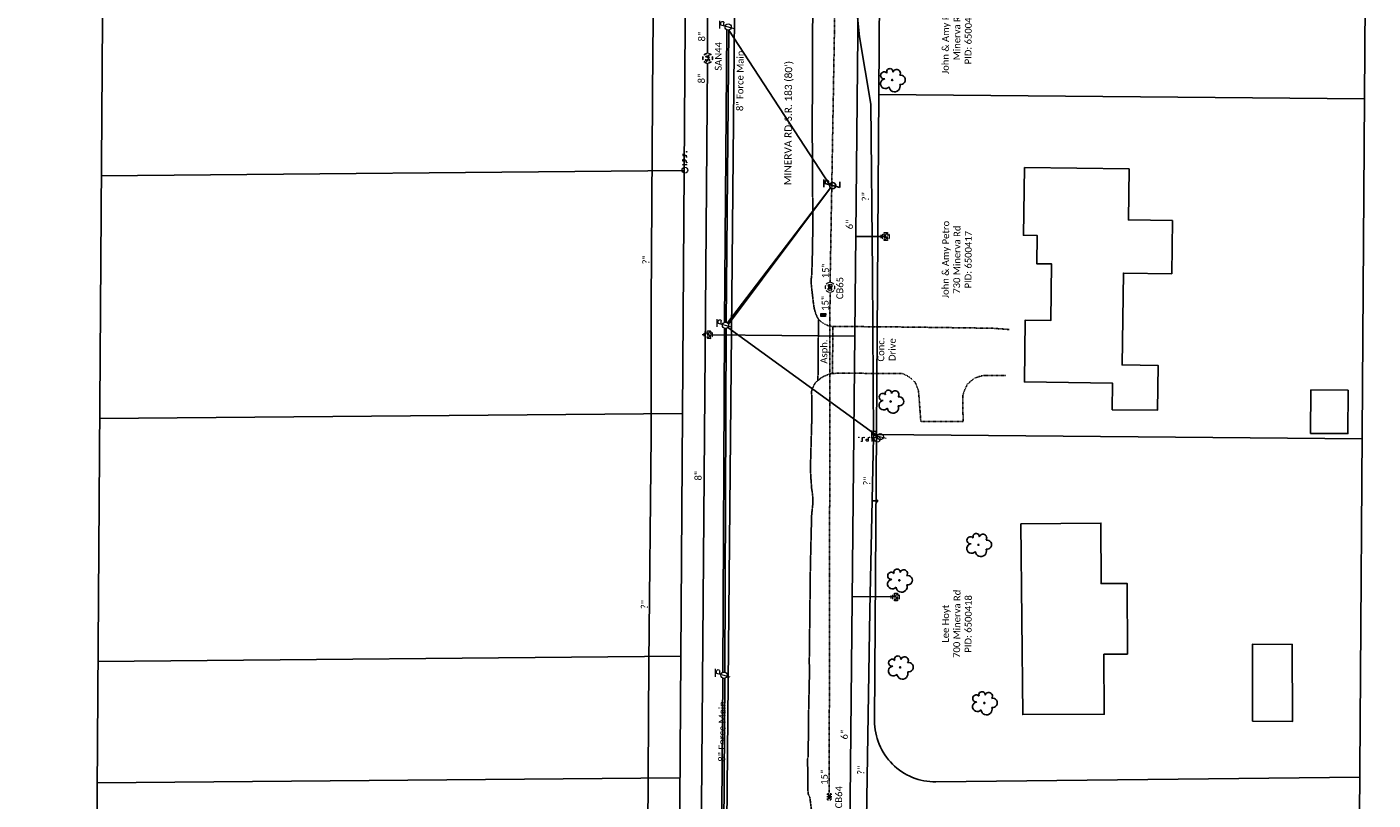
# Model space of a CAD drawing. Header units: feet. Extents: x 2296871 to 2305194, y 360020 to 364238.
# Tile 54 of 55: x 2304367 to 2304922, y 363040 to 363358. Entities that reach past the tile are written whole.
import ezdxf
from ezdxf.enums import TextEntityAlignment as Align

# ---------------------------------------------------------------- set-up
doc = ezdxf.new("R2010")
doc.units = ezdxf.units.FT
doc.header["$MEASUREMENT"] = 0
for name, pattern in [('2', [0.1, 0.06, -0.04]), ('gasex', [0]), ('OhDOT_USTN3', [0.22, 0.165, -0.055]), ('OhDOT_USTN5', [0.11, 0.055, -0.055]), ('ohelecex', [0]), ('ohteleex', [0]), ('rowex', [0]), ('sanex', [0]), ('waterex', [0])]:
    doc.linetypes.add(name, pattern=pattern)
for name, color, linetype in [('BD_X_Building', 231, 'Continuous'), ('DR_X_Cells', 121, 'Continuous'), ('DR_X_Storm_Sewer', 151, 'OhDOT_USTN5'), ('DR_X_Text', 7, 'Continuous'), ('DV_X_Property_Line', 7, 'Continuous'), ('PV_X_Driveway', 7, 'OhDOT_USTN5'), ('PV_X_EOP', 7, 'OhDOT_USTN3'), ('PV_X_Text', 7, 'Continuous'), ('RD_X_Cells', 7, 'Continuous'), ('RW_X_Fee_RW', 6, 'rowex'), ('RW_X_Text', 7, 'Continuous'), ('SV_X_Mon_Cells_Found', 7, 'Continuous'), ('SV_X_Text_Name', 7, 'Continuous'), ('UT_X_Electric_Cells', 1, 'Continuous'), ('UT_X_Gas', 2, 'gasex'), ('UT_X_Gas_Cells', 2, 'Continuous'), ('UT_X_Gas_Service_Line', 2, '2'), ('UT_X_Gas_Text', 7, 'Continuous'), ('UT_X_Overhead_Electric', 1, 'ohelecex'), ('UT_X_Overhead_Telecom', 30, 'ohteleex'), ('UT_X_Sanitary_Cells', 3, 'Continuous'), ('UT_X_Sanitary_Line', 3, 'sanex'), ('UT_X_Sanitary_Text', 7, 'Continuous'), ('UT_X_Water', 133, 'waterex'), ('UT_X_Water_Cells', 131, 'Continuous'), ('UT_X_Water_Text', 7, 'Continuous'), ('VG_X_Cells', 3, 'Continuous')]:
    doc.layers.add(name, color=color, linetype=linetype)
doc.layers.add('GK_Drainage_Nodes (Construction)', color=7, linetype='Continuous', lineweight=53)
doc.styles.add('Simplex Normal (0.14)', font='calibri.ttf', dxfattribs={"height": 0.14})
doc.styles.add('Straight Normal (0.14) Font 30', font='calibri.ttf', dxfattribs={"height": 0.14})
doc.styles.add('Straight-Normal', font='calibri.ttf', dxfattribs={"height": 0.14})

# ---------------------------------------------------------------- blocks, each defined once
blk = doc.blocks.new('smh')
at = {"linetype": 'Continuous', "flags": 128}
for points in [[(-0.33, 0.69), (-0.36, 0.71), (-0.4, 0.74), (-0.51, 0.78), (-0.65, 0.8), (-0.75, 0.8), (-0.79, 0.8), (-0.95, 0.76), (-1.09, 0.69), (-1.18, 0.59), (-1.2, 0.49), (-1.2, 0.41), (-1.18, 0.31), (-1.08, 0.22), (-0.38, -0.16), (-0.32, -0.21), (-0.29, -0.26), (-0.27, -0.33), (-0.27, -0.41), (-0.28, -0.48), (-0.29, -0.53), (-0.32, -0.6), (-0.34, -0.65), (-0.37, -0.69), (-0.41, -0.72), (-0.45, -0.75), (-0.5, -0.77), (-0.53, -0.79), (-0.65, -0.8), (-0.82, -0.8), (-0.94, -0.77), (-1.1, -0.69), (-1.2, -0.61)], [(0.21, -0.8), (0.71, 0.8), (1.2, -0.8)], [(1.08, -0.42), (0.34, -0.42)]]:
    blk.add_lwpolyline(points, dxfattribs=at)
at = {"linetype": 'Continuous'}
for start, end in [(130.0806, 170.0721), (70.0577, 110.1061), (10.0169, 50.0392), (190.0169, 230.0392), (250.0577, 290.0473), (310.0114, 350.0264)]:
    blk.add_arc((0, 0), 2, start, end, dxfattribs=at)
blk = doc.blocks.new('ODOT SANITARY MANHOLE')
blk.add_blockref('smh', (0, 0))
blk = doc.blocks.new('GCB-X')
at = {"layer": 'DR_X_Cells', "color": 121, "linetype": 'Continuous'}
for p, q in [((-0.062, 0.037), (-0.037, 0.037)), ((-0.062, 0.012), (-0.062, 0.037)), ((-0.012, 0.037), (0.012, 0.037)), ((0.023, 0.019), (0.007, 0.019)), ((0.007, 0.019), (0.007, -0.02)), ((0.007, 0.001), (0.024, 0.001)), ((0.037, 0.037), (0.062, 0.037)), ((0.062, 0.012), (0.062, 0.037)), ((-0.062, -0.037), (-0.062, -0.012)), ((-0.062, -0.037), (-0.037, -0.037)), ((-0.012, -0.037), (0.012, -0.037)), ((0.007, -0.02), (0.024, -0.02)), ((0.037, -0.037), (0.062, -0.037)), ((0.062, -0.037), (0.062, -0.012))]:
    blk.add_line(p, q, dxfattribs=at)
at = {"layer": 'DR_X_Cells', "color": 121, "linetype": 'Continuous', "extrusion": (0, 0, -1)}
for centre, radius, start, end in [((-0.014, 0), 0.0458, 344.8107, 15.1893), ((0.018, 0.007), 0.0127, 21.5603, 158.4397), ((-0.02, 0.01), 0.00986, 106.9987, 243.1793), ((-0.02, -0.01), 0.0117, 112.0547, 247.9453)]:
    blk.add_arc(centre, radius, start, end, dxfattribs=at)
at = {"layer": 'DR_X_Cells', "color": 121, "linetype": 'Continuous'}
blk.add_arc((-0.018, -0.007), 0.0127, 201.5603, 338.4397, dxfattribs=at)
blk = doc.blocks.new('ODOT STORM CATCH BASIN SQUARE')
blk.add_blockref('GCB-X', (0, 0))
blk = doc.blocks.new('TREE')
at = {"linetype": 'Continuous'}
blk.add_circle((0, 0), 0.012, dxfattribs=at)
for centre, radius, start, end in [((-0.143, -0.077), 0.0987, 96.1722, 320.5737), ((-0.165, 0.093), 0.0735, 39.0625, 279.5412), ((-0.049, 0.168), 0.0658, 354.0047, 205.9741), ((0.091, 0.141), 0.0776, 323.83, 165.0376), ((0.173, 0.002), 0.0957, 259.1453, 101.4596), ((0.047, -0.13), 0.114, 184.9476, 19.4572)]:
    blk.add_arc(centre, radius, start, end, dxfattribs=at)
blk = doc.blocks.new('CBRND-X')
at = {"layer": 'DR_X_Cells', "color": 151, "linetype": 'Continuous', "lineweight": 0}
blk.add_line((0.14, 0.03), (0.49, 0.03), dxfattribs=at)
at = {"layer": 'DR_X_Cells', "color": 151, "linetype": 'Continuous', "lineweight": 0, "flags": 128}
blk.add_lwpolyline([(0.46, 0.39), (0.14, 0.39), (0.14, -0.41), (0.49, -0.41)], dxfattribs=at)
at = {"layer": 'DR_X_Cells', "color": 151, "linetype": 'Continuous', "lineweight": 0}
for centre, radius, start, end in [((0, 0), 1, 130.0806, 170.0721), ((0, 0), 1, 70.0577, 110.1061), ((0, 0), 1, 10.0169, 50.0392), ((0, 0), 1, 190.0169, 230.0392), ((-0.37, -0.15), 0.254, 201.5603, 338.4397), ((0, 0), 1, 250.0577, 290.0473), ((0, 0), 1, 310.0114, 350.0264)]:
    blk.add_arc(centre, radius, start, end, dxfattribs=at)
at = {"layer": 'DR_X_Cells', "color": 151, "linetype": 'Continuous', "lineweight": 0, "extrusion": (0, 0, -1)}
for centre, radius, start, end in [((-0.28, 0), 0.916, 344.8107, 15.1893), ((0.37, 0.15), 0.254, 21.5603, 158.4397), ((-0.4, 0.2), 0.197, 106.9987, 243.1793), ((-0.4, -0.19), 0.235, 112.0547, 247.9453)]:
    blk.add_arc(centre, radius, start, end, dxfattribs=at)
at = {"layer": 'GK_Drainage_Nodes (Construction)', "color": 151, "linetype": 'Continuous', "lineweight": 53}
blk.add_point((0, 0), dxfattribs=at)
at = {"layer": 'GK_Drainage_Nodes (Construction)', "color": 21, "linetype": 'Continuous', "lineweight": 53}
blk.add_point((0, 0), dxfattribs=at)
at = {"layer": 'GK_Drainage_Nodes (Construction)', "color": 40, "linetype": 'Continuous', "lineweight": 53}
blk.add_point((0, 0), dxfattribs=at)
at = {"layer": 'GK_Drainage_Nodes (Construction)', "color": 61, "linetype": 'Continuous', "lineweight": 53}
blk.add_point((0, 0), dxfattribs=at)
blk = doc.blocks.new('ODOT STORM CATCH BASIN ROUND')
blk.add_blockref('CBRND-X', (0, 0))
blk = doc.blocks.new('ODOT MISC MAILBOX')
at = {"color": 230, "linetype": 'Continuous', "lineweight": 13, "flags": 128}
blk.add_lwpolyline([(-0.1, 0.061), (0.1, 0.061), (0.1, -0.061), (-0.1, -0.061), (-0.1, 0.061)], close=True, dxfattribs=at)
for points in [[(-0.065, -0.04), (-0.065, 0.04), (-0.036, -0.04), (-0.008, 0.04), (-0.008, -0.04)], [(0.051, 0.003), (0.054, 0.007), (0.056, 0.009), (0.057, 0.01), (0.058, 0.012), (0.059, 0.014), (0.06, 0.016), (0.061, 0.02), (0.061, 0.022), (0.061, 0.025), (0.061, 0.029), (0.059, 0.032), (0.057, 0.034), (0.054, 0.037), (0.052, 0.038), (0.05, 0.039), (0.047, 0.04), (0.016, 0.04), (0.016, -0.04), (0.051, -0.04), (0.055, -0.037), (0.059, -0.034), (0.062, -0.029), (0.064, -0.024), (0.065, -0.018), (0.065, -0.014), (0.064, -0.01), (0.061, -0.005), (0.058, -0.001), (0.051, 0.003), (0.016, 0.003)]]:
    blk.add_lwpolyline(points, dxfattribs=at)
at = {"color": 230, "linetype": 'Continuous', "lineweight": 30}
blk.add_point((0, 0), dxfattribs=at)
blk = doc.blocks.new('WSS')
at = {"layer": 'UT_X_Water_Cells', "color": 133, "linetype": 'Continuous', "lineweight": 0}
for p, q in [((0.032, 0.106), (-0.032, 0.106)), ((0, 0.074), (0, 0.138)), ((0.02, 0.008), (0.055, -0.01))]:
    blk.add_line(p, q, dxfattribs=at)
at = {"layer": 'UT_X_Water_Cells', "color": 133, "linetype": 'Continuous', "lineweight": 0, "flags": 128}
for points in [[(-0.059, 0.045), (-0.074, 0.03), (-0.074, -0.03), (-0.059, -0.045)], [(-0.055, 0.035), (-0.041, -0.041), (-0.027, 0.035), (-0.013, -0.041), (0.001, 0.035)], [(0.045, 0.059), (0.03, 0.074), (-0.03, 0.074), (-0.045, 0.059)], [(0.059, -0.045), (0.074, -0.03), (0.074, 0.03), (0.059, 0.045)], [(-0.045, -0.059), (-0.03, -0.074), (0.03, -0.074), (0.045, -0.059)]]:
    blk.add_lwpolyline(points, dxfattribs=at)
at = {"layer": 'UT_X_Water_Cells', "color": 133, "linetype": 'Continuous', "lineweight": 0, "extrusion": (0, 0, -1)}
for centre, radius, start, end in [((-0.028, 0.02), 0.0135, 303.6324, 53.7413), ((-0.039, -0.005), 0.04, 61.3463, 118.6537), ((-0.037, -0.009), 0.0316, 235.6037, 316.3305), ((-0.044, -0.022), 0.017, 132.0642, 228.5117)]:
    blk.add_arc(centre, radius, start, end, dxfattribs=at)
blk = doc.blocks.new('GSS')
at = {"layer": 'UT_X_Gas_Cells', "color": 2, "linetype": 'Continuous', "lineweight": 0}
for p, q in [((0.03, 0.11), (-0.03, 0.11)), ((0, 0.07), (0, 0.14))]:
    blk.add_line(p, q, dxfattribs=at)
at = {"layer": 'UT_X_Gas_Cells', "color": 2, "linetype": 'Continuous', "lineweight": 0, "flags": 128}
for points in [[(-0.06, 0.04), (-0.07, 0.03), (-0.07, -0.03), (-0.06, -0.04)], [(-0.01, 0.02), (-0.01, 0.03), (-0.02, 0.03), (-0.02, 0.03), (-0.02, 0.04), (-0.03, 0.04), (-0.03, 0.04), (-0.03, 0.04), (-0.04, 0.04), (-0.04, 0.04), (-0.05, 0.04), (-0.05, 0.04), (-0.05, 0.03), (-0.06, 0.03), (-0.06, 0.02), (-0.06, 0.02), (-0.06, 0.01), (-0.06, -0.01), (-0.06, -0.02), (-0.06, -0.02), (-0.05, -0.03), (-0.05, -0.03), (-0.05, -0.04), (-0.04, -0.04), (-0.03, -0.04), (-0.03, -0.04), (-0.02, -0.04), (-0.02, -0.04), (-0.02, -0.03), (-0.02, -0.03), (-0.01, -0.02), (-0.01, -0.01), (-0.03, -0.01)], [(0.04, 0.06), (0.03, 0.07), (-0.03, 0.07), (-0.04, 0.06)], [(0.06, 0.03), (0.06, 0.04), (0.05, 0.04), (0.05, 0.04), (0.04, 0.04), (0.04, 0.04), (0.03, 0.04), (0.03, 0.04), (0.02, 0.03), (0.01, 0.03), (0.01, 0.02), (0.01, 0.02), (0.01, 0.02), (0.02, 0.01), (0.05, -0.01), (0.06, -0.01), (0.06, -0.01), (0.06, -0.02), (0.06, -0.02), (0.06, -0.02), (0.06, -0.03), (0.06, -0.03), (0.06, -0.03), (0.06, -0.03), (0.05, -0.04), (0.05, -0.04), (0.05, -0.04), (0.05, -0.04), (0.04, -0.04), (0.03, -0.04), (0.03, -0.04), (0.02, -0.03), (0.01, -0.03)], [(0.06, -0.04), (0.07, -0.03), (0.07, 0.03), (0.06, 0.04)], [(-0.05, -0.06), (-0.03, -0.07), (0.03, -0.07), (0.04, -0.06)]]:
    blk.add_lwpolyline(points, dxfattribs=at)
blk = doc.blocks.new('IPF')
at = {"layer": 'SV_X_Mon_Cells_Found', "color": 7, "linetype": 'Continuous', "lineweight": 0, "flags": 128}
for points in [[(0.101, 0.04), (0.118, 0.04)], [(0.11, -0.04), (0.11, 0.04)], [(0.188, -0.04), (0.188, 0.04), (0.214, 0.04), (0.217, 0.039), (0.221, 0.038), (0.223, 0.037), (0.224, 0.036), (0.226, 0.032), (0.228, 0.029), (0.229, 0.024), (0.229, 0.017), (0.229, 0.014), (0.227, 0.01), (0.225, 0.006), (0.223, 0.004), (0.221, 0.003), (0.219, 0.002), (0.214, 0.001), (0.188, 0.001)], [(0.338, 0.04), (0.3, 0.04), (0.3, -0.04)], [(0.3, 0.001), (0.327, 0.001)], [(0.101, -0.04), (0.118, -0.04)], [(0.157, -0.029), (0.16, -0.029), (0.162, -0.031), (0.164, -0.033), (0.164, -0.036), (0.162, -0.039), (0.16, -0.04), (0.157, -0.04), (0.156, -0.039), (0.154, -0.036), (0.154, -0.033), (0.156, -0.031), (0.157, -0.029)], [(0.27, -0.029), (0.273, -0.029), (0.274, -0.031), (0.276, -0.033), (0.276, -0.036), (0.274, -0.039), (0.273, -0.04), (0.27, -0.04), (0.268, -0.039), (0.267, -0.036), (0.267, -0.033), (0.268, -0.031), (0.27, -0.029)], [(0.377, -0.029), (0.38, -0.029), (0.382, -0.031), (0.383, -0.033), (0.383, -0.036), (0.382, -0.039), (0.38, -0.04), (0.377, -0.04), (0.376, -0.039), (0.374, -0.036), (0.374, -0.033), (0.376, -0.031), (0.377, -0.029)]]:
    blk.add_lwpolyline(points, dxfattribs=at)
at = {"layer": 'SV_X_Mon_Cells_Found', "color": 7, "linetype": 'Continuous', "lineweight": 0}
blk.add_circle((0, 0), 0.06, dxfattribs=at)
blk = doc.blocks.new('ODOT Elec Tele Pole')
at = {"layer": 'UT_X_Electric_Cells', "linetype": 'Continuous', "lineweight": 13}
for p, q in [((0.128, 0.18), (-0.032, 0.18)), ((0.048, 0.18), (-0.032, -0.12)), ((0.023, 0.086), (0.083, 0.086)), ((0.04, 0.15), (0.083, 0.15))]:
    blk.add_line(p, q, dxfattribs=at)
at = {"layer": 'UT_X_Electric_Cells', "linetype": 'Continuous', "lineweight": 0}
blk.add_circle((0, 0), 0.065, dxfattribs=at)
at = {"layer": 'UT_X_Electric_Cells', "linetype": 'Continuous', "lineweight": 13, "extrusion": (0, 0, -1)}
blk.add_arc((-0.083, 0.118), 0.0319, 88.8767, 271.1233, dxfattribs=at)
blk = doc.blocks.new('TLPW')
at = {"linetype": 'Continuous'}
for p, q in [((0.048, 0.18), (-0.04, -0.15)), ((0.128, 0.18), (-0.032, 0.18)), ((0.023, 0.086), (0.083, 0.086)), ((0.04, 0.15), (0.083, 0.15)), ((0.08, -0.15), (-0.04, -0.15))]:
    blk.add_line(p, q, dxfattribs=at)
blk.add_circle((0, 0), 0.065, dxfattribs=at)
at = {"linetype": 'Continuous', "extrusion": (0, 0, -1)}
blk.add_arc((-0.083, 0.118), 0.0319, 88.8767, 271.1233, dxfattribs=at)
blk = doc.blocks.new('ODOT ELEC TELE LIGHT POLE')
blk.add_blockref('TLPW', (0, 0))

msp = doc.modelspace()

# ---------------------------------------------------------------- linework, layer by layer
at = {"layer": 'BD_X_Building'}
for points in [[(2304778.02, 363300.13), (2304821.16, 363299.5), (2304820.85, 363278.48), (2304839.01, 363278.21), (2304838.69, 363256.32), (2304818.84, 363256.61), (2304818.28, 363218.83), (2304833.06, 363218.61), (2304832.79, 363200.11), (2304814.22, 363200.38), (2304814.37, 363211.27), (2304778.03, 363211.8), (2304778.4, 363237.28), (2304788.93, 363237.13), (2304789.27, 363260.36), (2304783.1, 363260.45), (2304783.27, 363272.14), (2304777.61, 363272.22)], [(2304911.38, 363208.39), (2304911.25, 363190.5), (2304895.89, 363190.62), (2304896.02, 363208.51)]]:
    msp.add_lwpolyline(points, close=True, dxfattribs=at)
at = {"layer": 'BD_X_Building', "flags": 128}
for points in [[(2304776.61, 363153.34), (2304809.53, 363153.69), (2304809.63, 363128.77), (2304820.34, 363128.81), (2304820.45, 363099.72), (2304810.8, 363099.69), (2304810.9, 363075.01), (2304777.36, 363074.87)], [(2304871.92, 363072.15), (2304871.97, 363103.78), (2304888.33, 363103.76), (2304888.47, 363072.06), (2304888.47, 363072.06), (2304888.47, 363072.06), (2304888.47, 363072.06), (2304888.47, 363072.06)]]:
    msp.add_lwpolyline(points, close=True, dxfattribs=at)
at = {"layer": 'DR_X_Storm_Sewer', "flags": 128}
for points in [[(2304698.04, 363252.74), (2304700.12, 363373.65)], [(2304697.66, 363042.76), (2304698, 363248.74)]]:
    msp.add_lwpolyline(points, dxfattribs=at)
at = {"layer": 'DV_X_Property_Line', "flags": 128}
for points in [[(2304395.22, 362904.72), (2304402.06, 363896.7)], [(2304397.92, 363296.71), (2304637.91, 363298.83)], [(2304397.23, 363196.71), (2304637.22, 363198.83)], [(2304396.54, 363096.71), (2304636.53, 363098.83)], [(2304396.2, 363046.72), (2304636.19, 363048.83)]]:
    msp.add_lwpolyline(points, dxfattribs=at)
at = {"layer": 'DV_X_Property_Line'}
for points in [[(2304911.93, 362439.03), (2304921.62, 363842.86)], [(2304718.13, 363330.1), (2304918.07, 363328.37)], [(2304717.16, 363190.1), (2304917.11, 363188.37)]]:
    msp.add_lwpolyline(points, dxfattribs=at)
at = {"layer": 'PV_X_Driveway', "flags": 128}
for points in [[(2304692.92, 363212.28), (2304694.13, 363213.31), (2304695.59, 363214.17), (2304697.68, 363215.03), (2304698.97, 363215.32), (2304699.11, 363225.32), (2304699.23, 363234.68), (2304698.5, 363234.69), (2304697.54, 363234.91), (2304696.53, 363235.27), (2304695.55, 363235.76), (2304694.53, 363236.44), (2304693.24, 363237.55)], [(2304699.23, 363234.68), (2304709.23, 363234.58), (2304715.92, 363234.52), (2304725.91, 363234.43), (2304731.77, 363234.37), (2304759.84, 363233.98), (2304765.23, 363233.87), (2304769.72, 363233.55), (2304771.83, 363233.39)], [(2304770.38, 363214.39), (2304760.79, 363214.41), (2304757.6, 363213.45), (2304754.65, 363210.99), (2304753.47, 363208.67), (2304752.73, 363206.29), (2304752.77, 363195.54), (2304735.39, 363195.47), (2304734.45, 363208.06), (2304733.4, 363210.93), (2304732.98, 363211.71), (2304731.93, 363212.85), (2304730.57, 363213.84), (2304729.22, 363214.63), (2304727.9, 363215.23), (2304717.9, 363215.33), (2304717.24, 363215.33), (2304707.24, 363215.35), (2304701.59, 363215.36), (2304698.97, 363215.32)]]:
    msp.add_lwpolyline(points, dxfattribs=at)
at = {"layer": 'PV_X_EOP', "flags": 128}
msp.add_lwpolyline([(2304610.36, 362317.88), (2304615.27, 362322.62), (2304620.34, 362327.91), (2304623.76, 362331.67), (2304626, 362333.76), (2304631.47, 362340.9), (2304636.35, 362347.63), (2304641.91, 362355.94), (2304647.46, 362364.26), (2304648.17, 362365.32), (2304651.84, 362371.68), (2304656.32, 362379.98), (2304659.51, 362386.34), (2304662.7, 362395.82), (2304665.1, 362402.95), (2304667.47, 362409.43), (2304669.48, 362414.64), (2304671.51, 362421.02), (2304673.13, 362426.37), (2304674.49, 362431.27), (2304676.57, 362439.92), (2304678.58, 362448.31), (2304680.38, 362455.79), (2304682.18, 362464.15), (2304684.28, 362473.93), (2304684.54, 362475.14), (2304684.84, 362476.55), (2304685.4, 362480.43), (2304686.04, 362487.27), (2304686.26, 362489.68), (2304687.05, 362499.15), (2304687.36, 362506.12), (2304687.99, 362516.1), (2304688.03, 362516.79), (2304688.36, 362526.78), (2304688.67, 362536.6), (2304688.66, 362546.6), (2304688.65, 362556.6), (2304688.65, 362559.09), (2304688.74, 362569.09), (2304688.82, 362579.08), (2304688.83, 362579.51), (2304688.85, 362589.51), (2304688.87, 362598.32), (2304688.89, 362608.32), (2304688.92, 362618.32), (2304688.92, 362619.89), (2304688.94, 362629.89), (2304688.96, 362635.94), (2304688.98, 362645.94), (2304689, 362652.79), (2304689.02, 362662.79), (2304689.02, 362664.27), (2304689.57, 362670.5), (2304690.01, 362673.87), (2304691.28, 362680.03), (2304691.3, 362690.03), (2304691.32, 362700.03), (2304691.34, 362710.03), (2304691.35, 362711.32), (2304691.4, 362721.32), (2304691.45, 362730.54), (2304691.86, 362739.2), (2304691.38, 362742.56), (2304691.03, 362744.59), (2304689.81, 362750.02), (2304689.53, 362752.15), (2304689.43, 362754.02), (2304689.4, 362756.01), (2304689.45, 362765.92), (2304689.46, 362768.31), (2304689.34, 362778.31), (2304689.31, 362780.26), (2304689.17, 362790.25), (2304689.03, 362800.25), (2304688.99, 362803.29), (2304688.92, 362811.29), (2304689.08, 362821.29), (2304689.17, 362826.85), (2304689.19, 362836.85), (2304689.2, 362844.97), (2304689.11, 362854.97), (2304689.04, 362862.14), (2304688.84, 362869), (2304688.82, 362876.89), (2304688.79, 362885.74), (2304688.86, 362895.74), (2304688.91, 362903.85), (2304688.98, 362913.85), (2304689.03, 362921.97), (2304689.08, 362928.27), (2304689.11, 362932.9), (2304689.17, 362942.9), (2304689.19, 362944.8), (2304689.25, 362954.8), (2304689.26, 362955.83), (2304689.33, 362965.83), (2304689.39, 362975.53), (2304689.45, 362983.99), (2304689.78, 362987.85), (2304690.38, 362990.27), (2304691.08, 362993.06), (2304691.62, 362994.07), (2304691.72, 362995.74), (2304691.97, 362999.88), (2304692.21, 363009.88), (2304692.45, 363019.87), (2304692.6, 363026.24), (2304691.52, 363027.71), (2304691.26, 363028.84), (2304690.62, 363033.69), (2304689.74, 363040.38), (2304689.68, 363040.87), (2304689.24, 363041.58), (2304688.97, 363042.39), (2304688.9, 363043.97), (2304688.79, 363053.94), (2304688.76, 363056.64), (2304688.97, 363057.34), (2304689.12, 363067.32), (2304689.15, 363069.74), (2304689.14, 363073.75), (2304689.36, 363083.73), (2304689.51, 363090.52), (2304689.47, 363097.58), (2304689.57, 363106.26), (2304689.69, 363116.24), (2304689.73, 363119.83), (2304689.84, 363129.81), (2304689.91, 363135.16), (2304690.14, 363145.14), (2304690.38, 363155.11), (2304690.41, 363156.64), (2304690.65, 363159.23), (2304690.9, 363161.3), (2304690.99, 363163.44), (2304690.68, 363166.41), (2304690.36, 363168.36), (2304690.3, 363169.99), (2304690.12, 363172.17), (2304689.94, 363175.77), (2304689.96, 363177.42), (2304690.24, 363187.4), (2304690.52, 363197.37), (2304690.57, 363204.99), (2304690.36, 363207.61), (2304690.49, 363208.31), (2304691.06, 363209.75), (2304691.75, 363211.16), (2304692.36, 363211.85), (2304692.92, 363212.28), (2304693.09, 363215.24), (2304693.16, 363225.24), (2304693.17, 363227.4), (2304693.23, 363237.13), (2304693.24, 363237.55), (2304692.85, 363238.31), (2304692.31, 363239.35), (2304692, 363240.29), (2304691.49, 363242.04), (2304691.3, 363243.37), (2304691.06, 363245.04), (2304690.58, 363249.29), (2304690.29, 363251.86), (2304690.25, 363254.08), (2304690.51, 363256.31), (2304690.77, 363265.71), (2304690.89, 363273.9), (2304690.91, 363278.67), (2304690.86, 363286.79), (2304690.8, 363296.79), (2304690.78, 363299.59), (2304690.72, 363309.59), (2304690.68, 363316.9), (2304690.72, 363326.9), (2304690.75, 363333.61), (2304690.79, 363343.61), (2304690.8, 363346.2), (2304690.81, 363349.16), (2304690.84, 363356.01), (2304690.87, 363363.45), (2304690.91, 363373.44), (2304690.93, 363378.62), (2304690.97, 363386.18), (2304691.16, 363390.33), (2304691.69, 363396.49), (2304692.28, 363406.18), (2304693, 363416.15), (2304693.02, 363416.4), (2304694.13, 363426.34), (2304694.62, 363430.68), (2304694.76, 363439.18), (2304695.1, 363448.1), (2304694.81, 363456.85), (2304694.83, 363463.09), (2304694.3, 363466.08), (2304693.27, 363469.24), (2304692.76, 363471.63), (2304692.13, 363477.87), (2304692.16, 363482.89), (2304692.07, 363492.89), (2304692.06, 363494.31), (2304692.24, 363504.31), (2304692.28, 363506.73), (2304692.46, 363516.73), (2304692.51, 363519.68), (2304692.69, 363529.67), (2304692.82, 363537.1), (2304692.98, 363545.53), (2304693.02, 363555.53), (2304693.06, 363565.52), (2304693.1, 363574.62), (2304693.34, 363584.61), (2304693.51, 363591.62), (2304693.56, 363601.62), (2304693.59, 363606.73), (2304693.77, 363616.73), (2304693.94, 363626.72), (2304694.12, 363636.7), (2304694.2, 363646.7), (2304694.27, 363656.69), (2304694.3, 363661.35), (2304694.38, 363671.34), (2304694.44, 363679.56), (2304694.46, 363682.38), (2304694.26, 363692.38), (2304694.16, 363697.57), (2304694.34, 363700.43), (2304694.34, 363703.79), (2304694.21, 363712.13), (2304694.52, 363721.5), (2304694.38, 363724.46), (2304694.3, 363730.42), (2304694.7, 363735.28), (2304694.91, 363742.34), (2304694.86, 363746.34)], dxfattribs=at)
at = {"layer": 'RW_X_Fee_RW', "flags": 128}
msp.add_lwpolyline([(2304633.77, 362698.84), (2304642.05, 363898.81)], dxfattribs=at)
at = {"layer": 'RW_X_Fee_RW'}
msp.add_lwpolyline([(2304916.14, 363049.02), (2304741.62, 363047.13, -0.419426), (2304716.35, 363072.3), (2304721.7, 363847.87)], format="xyb", dxfattribs=at)
at = {"layer": 'UT_X_Gas', "flags": 128}
for points in [[(2304647.85, 362210.72), (2304650.77, 362225.3), (2304661.43, 362277.21), (2304663.88, 362298.53), (2304669.31, 362324.74), (2304676.71, 362368.95), (2304686.68, 362426.53), (2304695.65, 362468.99), (2304708.07, 362540.91), (2304710.81, 362629.87), (2304703.4, 362644.73), (2304709.92, 362682.49), (2304710.61, 362746.91), (2304711, 362798.74), (2304711.62, 362873.27), (2304712.24, 362953.06), (2304713.05, 363031.83), (2304714.37, 363117.75), (2304715.89, 363189.22), (2304715.53, 363256.69), (2304714.81, 363326.19), (2304710.09, 363353.91), (2304706.93, 363385.03), (2304706.49, 363445.63), (2304706.49, 363512.32), (2304708.63, 363577.28), (2304710.98, 363645.41), (2304709.96, 363701.25), (2304709.61, 363761.37)], [(2301772.79, 362190.87), (2301824.9, 362193.44), (2301827.13, 362193.7), (2301902.61, 362195.35), (2301921.71, 362195.72), (2302598.99, 362202.91), (2302619.1, 362201.72), (2302632.56, 362201.74), (2302643.83, 362202.49), (2302649.16, 362203.07), (2303246.6, 362209.14), (2303311.04, 362210.61), (2303395.81, 362210.42), (2303445.16, 362209.52), (2303485.35, 362210.12), (2303530.31, 362210.38), (2303554.76, 362210.36), (2303593.21, 362211.19), (2303662.11, 362212.75), (2303695.58, 362212.77), (2303735.06, 362213.36), (2303784.62, 362214.36), (2303811.68, 362215.19), (2303838.02, 362214.67), (2303875.3, 362215.43), (2303917.3, 362215.05), (2303972.58, 362215.34), (2304075.44, 362216.25), (2304104.03, 362216.67), (2304142.03, 362216.68), (2304183.96, 362217.55), (2304245.48, 362217.15), (2304287.23, 362218.16), (2304340.14, 362219.65), (2304379.55, 362220.13), (2304423.36, 362221.34), (2304467.76, 362223.97), (2304503.52, 362229.16), (2304542.51, 362233.59), (2304572.69, 362236.39), (2304602.18, 362237.84), (2304634.79, 362238.31), (2304632.96, 362260.55), (2304621.31, 362301.47), (2304615.84, 362387.06), (2304619.25, 362457.01), (2304619.37, 362523.24), (2304620.77, 362655.85), (2304621.86, 362779.83), (2304622.72, 362898.51), (2304622.9, 363003.54), (2304623.37, 363096.24), (2304624.3, 363189.54), (2304624.32, 363243.83), (2304624.97, 363348.77), (2304625.89, 363407.3), (2304626.71, 363522.37), (2304627.43, 363634.88), (2304628.03, 363752.22)]]:
    msp.add_lwpolyline(points, dxfattribs=at)
at = {"layer": 'UT_X_Gas_Service_Line', "flags": 128}
msp.add_lwpolyline([(2304717.39, 363162.84), (2304715.33, 363162.88)], dxfattribs=at)
at = {"layer": 'UT_X_Overhead_Electric', "ltscale": 0.8, "flags": 128}
for points in [[(2304654.49, 363236.34), (2304655.53, 363356.77)], [(2304655.85, 363236.07), (2304698.17, 363291.68)], [(2304653.85, 363092.28), (2304654.49, 363233.91)], [(2304655.88, 363234.21), (2304717.43, 363189.54)], [(2304652.89, 362965.47), (2304653.83, 363089.85)]]:
    msp.add_lwpolyline(points, dxfattribs=at)
at = {"layer": 'UT_X_Overhead_Telecom', "ltscale": 0.77, "flags": 128}
for points in [[(2304655.2, 363236.4), (2304656.39, 363356.7)], [(2304697.83, 363293.05), (2304656.34, 363356.69)], [(2304656.15, 363235.63), (2304698.18, 363291.68)], [(2304654.73, 363092.29), (2304655.19, 363233.84)], [(2304653.84, 362965.43), (2304654.72, 363089.83)]]:
    msp.add_lwpolyline(points, dxfattribs=at)
at = {"layer": 'UT_X_Sanitary_Line', "flags": 128}
for points in [[(2304700.01, 362944.75), (2304700.1, 362953.81), (2304655.29, 363001.29), (2304662.32, 363752.22)], [(2304647.59, 363347.05), (2304649.05, 363691.31)], [(2304644.81, 363003.24), (2304647.56, 363343.05)]]:
    msp.add_lwpolyline(points, dxfattribs=at)
at = {"layer": 'UT_X_Water', "flags": 128}
msp.add_lwpolyline([(2304769.77, 362472.1), (2304727.64, 362472.76), (2304717.33, 362480.72), (2304707.39, 362480.46), (2304702.81, 362654.24), (2304706.12, 363026.43), (2304713.49, 363751.74)], dxfattribs=at)
at = {"layer": 'UT_X_Water'}
for points in [[(2304720.99, 363271.68), (2304708.61, 363271.68)], [(2304708.2, 363230.62), (2304648.14, 363231.23)], [(2304725.19, 363123.26), (2304707.11, 363123.44)]]:
    msp.add_lwpolyline(points, dxfattribs=at)

# ---------------------------------------------------------------- block references
at = {"layer": 'DR_X_Cells', "xscale": 2, "yscale": 2, "zscale": 2, "rotation": 89.58888888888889}
msp.add_blockref('ODOT STORM CATCH BASIN ROUND', (2304698, 363250.74), dxfattribs=at)
at = {"layer": 'DR_X_Cells', "xscale": 20, "yscale": 20, "rotation": 88.61532241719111}
msp.add_blockref('ODOT STORM CATCH BASIN SQUARE', (2304697.69, 363041.01), dxfattribs=at)
at = {"layer": 'RD_X_Cells', "xscale": 10, "yscale": 10, "zscale": 20, "rotation": 179.1309822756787}
msp.add_blockref('ODOT MISC MAILBOX', (2304695.2, 363239.32), dxfattribs=at)
at = {"layer": 'SV_X_Mon_Cells_Found', "xscale": 20, "yscale": 20, "zscale": 20}
for p, rotation in [((2304638.25, 363298.98), 90), ((2304717.44, 363188.26), 180)]:
    msp.add_blockref('IPF', p, dxfattribs=dict(at, rotation=rotation))
at = {"layer": 'UT_X_Electric_Cells', "rotation": 90}
for name, p, xscale, yscale, zscale in [('ODOT Elec Tele Pole', (2304656.06, 363357.96), 20.00000000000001, 20.00000000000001, 20.00000000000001), ('ODOT ELEC TELE LIGHT POLE', (2304699.06, 363292.63), 20, 20, 20), ('ODOT Elec Tele Pole', (2304654.96, 363235.12), 20.00000000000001, 20.00000000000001, 20.00000000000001), ('ODOT Elec Tele Pole', (2304718.7, 363189.26), 20.00000000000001, 20.00000000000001, 20.00000000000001), ('ODOT Elec Tele Pole', (2304654.31, 363091.06), 20.00000000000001, 20.00000000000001, 20.00000000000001)]:
    msp.add_blockref(name, p, dxfattribs=dict(at, xscale=xscale, yscale=yscale, zscale=zscale))
at = {"layer": 'UT_X_Gas_Cells', "xscale": 4.999999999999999, "yscale": 4.999999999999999, "zscale": 4.999999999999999, "rotation": 88.78489250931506}
msp.add_blockref('GSS', (2304717.39, 363162.84), dxfattribs=at)
at = {"layer": 'UT_X_Sanitary_Cells', "rotation": 89.58879792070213}
msp.add_blockref('ODOT SANITARY MANHOLE', (2304647.58, 363345.05), dxfattribs=at)
at = {"layer": 'UT_X_Water_Cells', "xscale": 20, "yscale": 20}
for p, rotation in [((2304720.99, 363271.68), 90), ((2304648.14, 363231.23), 89.41770830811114), ((2304725.19, 363123.26), 89.4177083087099)]:
    msp.add_blockref('WSS', p, dxfattribs=dict(at, rotation=rotation))
at = {"layer": 'VG_X_Cells', "xscale": 20, "yscale": 20, "zscale": 20}
for p in [(2304723.61, 363336.12), (2304723, 363203.76), (2304759.16, 363144.75), (2304726.54, 363130.11), (2304726.89, 363094.3), (2304761.52, 363079.61)]:
    msp.add_blockref('TREE', p, dxfattribs=at)

# ---------------------------------------------------------------- texts
at = {"layer": 'DR_X_Text', "char_height": 2.8, "attachment_point": 5, "style": 'Simplex Normal (0.14)'}
for s, insert, rotation in [('15"', (2304696.15, 363257.57), 89.0153), ('CB65', (2304702.06, 363250.43), 89.5888), ('15"', (2304696, 363244.15), 89.9058), ('15"', (2304695.68, 363049.01), 89.9058), ('CB64', (2304701.62, 363040.81), 89.5888)]:
    msp.add_mtext(s, dxfattribs=dict(at, insert=insert, rotation=rotation))
at = {"layer": 'PV_X_Text', "char_height": 2.8, "attachment_point": 5, "rotation": 89.5888, "style": 'Straight-Normal'}
for s, insert in [('Asph.', (2304695.83, 363224.31)), ('Conc.\\PDrive', (2304721.29, 363225.12))]:
    msp.add_mtext(s, dxfattribs=dict(at, insert=insert))
at = {"layer": 'RW_X_Text', "style": 'Simplex Normal (0.14)'}
msp.add_text("MINERVA RD-S.R. 183 (80')", height=3, rotation=89.6044, dxfattribs=at).set_placement((2304680.77, 363318.39), align=Align.MIDDLE_CENTER)
at = {"layer": 'SV_X_Text_Name', "char_height": 2.8, "width": 77.9146, "attachment_point": 5, "rotation": 89.6044, "style": 'Simplex Normal (0.14)'}
for s, insert in [('\\pxqc;John & Amy Petro\\PMinerva Rd\\PPID: 6500441', (2304750.26, 363354.44)), ('\\pxqc;John & Amy Petro\\P730 Minerva Rd\\PPID: 6500417', (2304750.26, 363262.15)), ('\\pxqc;Lee Hoyt\\P700 Minerva Rd\\PPID: 6500418', (2304750.26, 363112.21))]:
    msp.add_mtext(s, dxfattribs=dict(at, insert=insert))
at = {"layer": 'UT_X_Gas_Text', "style": 'Straight Normal (0.14) Font 30'}
for rotation, p in [(90.5961, (2304712.63, 363288.06)), (89.6484, (2304622.26, 363262.09)), (88.7849, (2304713.22, 363171.02)), (89.4283, (2304621.65, 363120.12)), (89.1192, (2304710.75, 363051.91))]:
    msp.add_text('?"', height=2.8, rotation=rotation, dxfattribs=at).set_placement(p, align=Align.MIDDLE_CENTER)
at = {"layer": 'UT_X_Sanitary_Text', "char_height": 2.8, "attachment_point": 5, "style": 'Simplex Normal (0.14)'}
for s, insert, rotation in [('8"', (2304645.2, 363353.97), 89.757), ('SAN44', (2304652.02, 363345.85), 89.5888), ('8" Force Main', (2304660.97, 363335.77), 89.4638), ('8"', (2304645.09, 363336.7), 89.5361), ('8"', (2304643.74, 363173.19), 89.5361), ('8" Force Main', (2304653.56, 363067.88), 89.4638)]:
    msp.add_mtext(s, dxfattribs=dict(at, insert=insert, rotation=rotation))
at = {"layer": 'UT_X_Water_Text', "char_height": 2.8, "attachment_point": 5, "rotation": 89.4177, "style": 'Simplex Normal (0.14)'}
for insert in [(2304706.05, 363276.62), (2304703.92, 363066.57)]:
    msp.add_mtext('6"', dxfattribs=dict(at, insert=insert))

doc.saveas('drawing.dxf')
